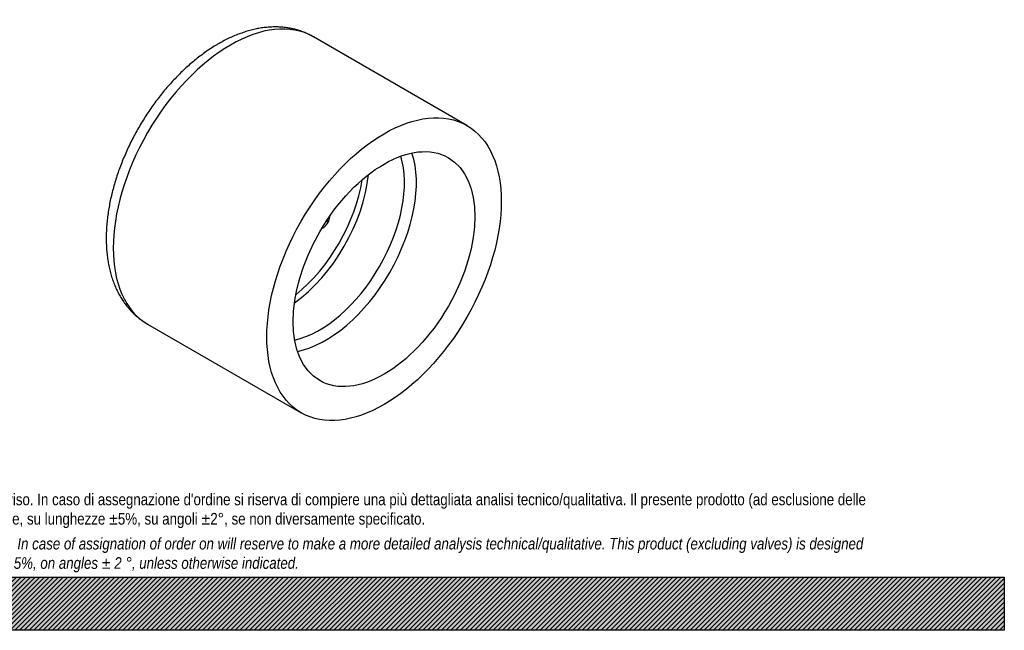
# Model space of a CAD drawing. Header units: millimetres. Extents: x 0 to 1188, y 0 to 840.
# Tile 5 of 9: x 594 to 1188, y 0 to 368. Entities that reach past the tile are written whole.
import ezdxf

# ---------------------------------------------------------------- set-up
doc = ezdxf.new("R2010")
doc.units = ezdxf.units.MM
doc.header["$LTSCALE"] = 4
doc.layers.add('CAP200G', color=7, linetype='Continuous')
doc.layers.add('Default', color=7, linetype='Continuous')

# ---------------------------------------------------------------- blocks, each defined once
blk = doc.blocks.new('SE1')
at = {"layer": 'CAP200G', "color": 7, "linetype": 'Continuous'}
for p, q in [((863.8, 304.35), (771.17, 357.83)), ((671.17, 184.63), (763.8, 131.14))]:
    blk.add_line(p, q, dxfattribs=at)
for centre, radius, start, end in [((769.54, 250.97), 11.74, 338.8496, 355.22865), ((771.24, 251.21), 10.3, 299.03314, 329.31952)]:
    blk.add_arc(centre, radius, start, end, dxfattribs=at)
for centre, major_axis, ratio, start_param, end_param in [((721.17, 271.23), (-50, -86.6), 0.57735, 3.141593, 6.283185), ((774.85, 240.24), (-36.26, -62.8), 0.57735, 0.488836, 2.652757), ((778.45, 238.16), (-38.8, -67.2), 0.57735, 0.473057, 2.668535), ((753.83, 252.37), (36, 62.35), 0.57735, 4.043509, 5.381269), ((750.74, 254.16), (-35.95, -62.26), 0.57735, 0.979255, 2.162338), ((777.44, 246.88), (-4.48, 2.23), 0.086471, 4.120428, 4.408706), ((777.8, 247.6), (-4.49, 2.2), 0.096363, 4.119779, 4.385333), ((740.75, 259.93), (35.76, 61.94), 0.57735, -1.464692, -1.452501)]:
    blk.add_ellipse(centre, major_axis=major_axis, ratio=ratio, start_param=start_param, end_param=end_param, dxfattribs=at)
for major_axis in [(-50, -86.6), (-38.8, -67.2)]:
    blk.add_ellipse((813.8, 217.75), major_axis=major_axis, ratio=0.57735, dxfattribs=at)
for points, knots in [([(771.17, 357.83), (771.13, 357.85), (770.34, 358.34), (768.57, 359.24), (766.03, 360.4), (763.38, 361.39), (760.66, 362.21), (757.88, 362.86), (755.03, 363.35), (752.11, 363.66), (749.14, 363.81), (746.12, 363.77), (743.04, 363.57), (739.92, 363.18), (736.76, 362.62), (733.57, 361.88), (730.35, 360.96), (727.11, 359.86), (723.86, 358.59), (720.6, 357.14), (717.43, 355.58), (715.12, 354.31), (714.03, 353.69), (713.88, 353.6)], [0, 0, 0, 0, 0.002075, 0.051476, 0.100846, 0.150273, 0.199858, 0.249697, 0.299879, 0.350481, 0.401568, 0.453187, 0.505369, 0.55812, 0.611427, 0.665256, 0.719555, 0.774261, 0.8293, 0.884598, 0.940085, 0.993, 1, 1, 1, 1]), ([(713.88, 353.6), (713.24, 353.23), (711.7, 352.32), (708.92, 350.56), (705.77, 348.41), (702.63, 346.09), (699.54, 343.65), (696.5, 341.07), (693.5, 338.36), (690.57, 335.54), (687.69, 332.6), (684.87, 329.56), (682.12, 326.41), (679.45, 323.17), (676.85, 319.83), (674.33, 316.41), (671.9, 312.91), (669.56, 309.34), (667.3, 305.7), (665.14, 302.01), (663.08, 298.25), (661.12, 294.45), (659.27, 290.61), (657.53, 286.73), (655.9, 282.83), (654.39, 278.9), (652.99, 274.95), (651.71, 270.99), (650.56, 267.03), (649.54, 263.07), (648.65, 259.12), (647.89, 255.18), (647.26, 251.27), (646.77, 247.38), (646.43, 243.53), (646.22, 239.71), (646.17, 235.95), (646.26, 232.23), (646.5, 228.58), (646.89, 225.01), (647.43, 221.51), (648.12, 218.1), (648.97, 214.79), (649.97, 211.59), (651.11, 208.51), (652.4, 205.56), (653.83, 202.73), (655.39, 200.05), (657.08, 197.51), (658.89, 195.13), (660.82, 192.89), (662.86, 190.82), (665.01, 188.9), (667.25, 187.15), (669.35, 185.7), (670.6, 184.98), (671.17, 184.65)], [0, 0, 0, 0, 0.01034, 0.029532, 0.048708, 0.06787, 0.087013, 0.106132, 0.125225, 0.144291, 0.163331, 0.182345, 0.201336, 0.220305, 0.239257, 0.258193, 0.277116, 0.296031, 0.314939, 0.333845, 0.352752, 0.371662, 0.390578, 0.409505, 0.428445, 0.447401, 0.466377, 0.485377, 0.504402, 0.523457, 0.542542, 0.561661, 0.580813, 0.6, 0.619219, 0.638468, 0.657742, 0.677032, 0.696324, 0.7156, 0.734841, 0.754021, 0.773116, 0.792095, 0.810932, 0.829601, 0.848081, 0.866358, 0.884425, 0.902285, 0.919948, 0.93743, 0.954756, 0.971953, 0.989052, 1, 1, 1, 1])]:
    blk.add_open_spline(points, degree=3, knots=knots, dxfattribs=at)

msp = doc.modelspace()

# ---------------------------------------------------------------- hatches: boundary and pattern name
at = {"layer": 'Default', "linetype": 'Continuous'}
h = msp.add_hatch(dxfattribs=at)
h.set_pattern_fill('LINE', scale=0.629921, angle=45, style=0)
h.paths.add_polyline_path([(1188, 0), (1188, 32), (0, 32), (0, 0)])
msp.add_hatch(color=7, dxfattribs=at).paths.add_polyline_path([(1188, 0), (1188, 32), (0, 32), (0, 0)])

# ---------------------------------------------------------------- linework, layer by layer
at = {"layer": 'Default', "color": 7, "linetype": 'Continuous'}
for p, q in [((0, 32), (1188, 32)), ((1188, 32), (1188, 0)), ((1188, 0), (0, 0))]:
    msp.add_line(p, q, dxfattribs=at)

# ---------------------------------------------------------------- block references
at = {"layer": 'Default'}
msp.add_blockref('SE1', (0, 0), dxfattribs=at)

# ---------------------------------------------------------------- texts
at = {"layer": 'Default', "insert": (80, 82.409), "char_height": 7, "width": 1028, "attachment_point": 1}
msp.add_mtext("{\\fArial Narrow|b0||i0||c0|p34;\\C7;\\H7.;\\W1.;PLASTITALIA si riserva il diritto di revisionare la presente specifica, mantenendo la conformità alle prescrizioni del prodotto, senza alcun preavviso. In caso di assegnazione d'ordine si riserva di compiere una più dettagliata analisi tecnico/qualitativa. Il presente prodotto (ad esclusione delle \\P}{\\fArial Narrow|b0||i0||c0|p34;\\C7;\\H7.;\\W1.;valvole) è progettato per applicazioni non previste dalla direttiva 2014/68/EU. Tolleranza su diametri e spessori come da normative se applicabile, su lunghezze ±5%, su angoli ±2°, se non diversamente specificato.\\P}{\\fArial Narrow|b0||i0||c0|p34;\\C7;\\H2.;\\W1.;   \\P}{\\fArial Narrow|b0||i1||c0|p34;\\C7;\\H7.;\\W1.;PLASTITALIA on reserves the right to revise this specification, maintaining the conformity to the requirements of the product, without any notice. In case of assignation of order on will reserve to make a more detailed analysis technical/qualitative. This product (excluding valves) is designed \\P}{\\fArial Narrow|b0||i1||c0|p34;\\C7;\\H7.;\\W1.;for applications not covered by Directive 2014/68 / EU. The tolerance on diameters and thicknesses as the standards if applicable, on lengths ± 5%, on angles ± 2 °, unless otherwise indicated.\\P}", dxfattribs=at)

doc.saveas('drawing.dxf')
